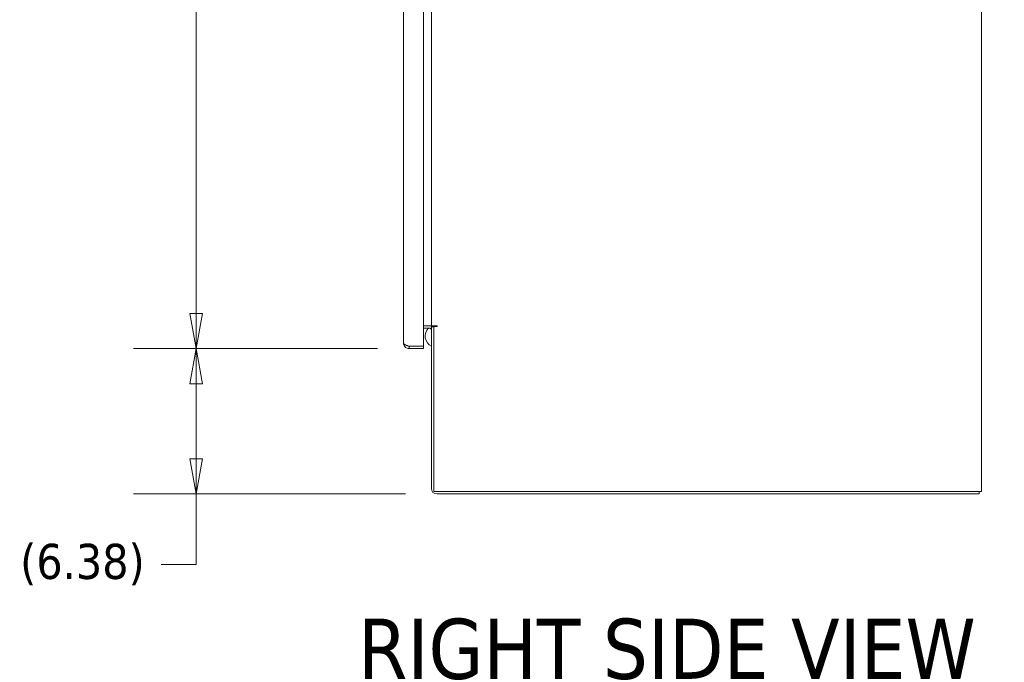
# Model space of a CAD drawing. Header units: inches. Extents: x 15 to 357, y 5 to 227.
# Tile 78 of 107: x 257 to 300, y 101 to 129. Entities that reach past the tile are written whole.
import ezdxf

# ---------------------------------------------------------------- set-up
doc = ezdxf.new("R2010")
doc.units = ezdxf.units.IN
doc.header["$LTSCALE"] = 22
doc.header["$MEASUREMENT"] = 0
doc.layers.get('0').update_dxf_attribs({"lineweight": 0})
for name, color, linetype, lineweight in [('Dimension (ANSI)', 7, 'Continuous', 5), ('Symbol (ANSI)', 7, 'Continuous', 5), ('Visible (ANSI)', 7, 'Continuous', 5)]:
    doc.layers.add(name, color=color, linetype=linetype, lineweight=lineweight)
doc.styles.add('ROMANS', font='tahoma.ttf')
doc.styles.add('Text Style168', font='tahoma.ttf')
doc.dimstyles.new('Default (ANSI)', dxfattribs={"dimscale": 22, "dimtxt": 0.07, "dimasz": 0.07, "dimexe": 0.125, "dimexo": 0.0625, "dimgap": 0.031496, "dimtad": 0, "dimtih": 1, "dimtoh": 1, "dimrnd": 1e-08, "dimzin": 0, "dimdsep": 46, "dimtxsty": 'ROMANS', "dimblk": 'Filled-1', "dimcen": 0.09, "dimdle": 0.393701, "dimclrd": 256, "dimclre": 256, "dimclrt": 256, "dimadec": 0, "dimazin": 0, "dimtfac": 0.928571, "dimtofl": 0, "dimtmove": 0, "dimatfit": 3, "dimfxl": 1, "dimtolj": 1, "dimtzin": 0, "dimlwd": -1, "dimlwe": -1, "dimarcsym": 0})

# ---------------------------------------------------------------- blocks, each defined once
blk = doc.blocks.new('Filled-1')
at = {"color": 0}
for p, q in [((0, 0), (-1, 0.179)), ((-1, 0.179), (-1, -0.179)), ((-1, 0), (0, 0)), ((-1, -0.179), (0, 0))]:
    blk.add_line(p, q, dxfattribs=at)
at = {"color": 0, "flags": 128}
blk.add_lwpolyline([(-1, -0.179), (0, 0), (-1, 0.179), (-1, -0.179)], dxfattribs=at)
at = {"color": 0}
blk.add_solid([(-1, -0.179), (0, 0), (-1, 0.179), (-1, -0.179)], dxfattribs=at)
blk = doc.blocks.new('*D20')
at = {"layer": 'Defpoints', "color": 0, "transparency": 16777216}
for p in [(264.347, 114.989), (273.679, 114.989), (274.901, 108.614)]:
    blk.add_point(p, dxfattribs=at)
at = {"layer": 'Dimension (ANSI)', "transparency": 16777216}
for p, q in [((272.304, 114.989), (261.597, 114.989)), ((264.347, 110.154), (264.347, 113.449)), ((273.526, 108.614), (261.597, 108.614)), ((264.347, 105.518), (264.347, 108.614)), ((262.807, 105.518), (264.347, 105.518))]:
    blk.add_line(p, q, dxfattribs=at)
at = {"layer": 'Dimension (ANSI)', "transparency": 16777216, "xscale": 1.54000000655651, "yscale": 1.54000000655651, "zscale": 1.54000000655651}
for p, rotation in [((264.347, 114.989), 90), ((264.347, 108.614), 270)]:
    blk.add_blockref('Filled-1', p, dxfattribs=dict(at, rotation=rotation))
at = {"layer": 'Dimension (ANSI)', "transparency": 16777216, "insert": (259.36, 105.518), "char_height": 1.54, "attachment_point": 5, "style": 'ROMANS'}
blk.add_mtext('\\A1;(6.38)', dxfattribs=at)
blk = doc.blocks.new('*D21')
at = {"layer": 'Defpoints', "color": 0, "transparency": 16777216}
for p in [(264.347, 166.364), (273.679, 166.364), (273.679, 114.989)]:
    blk.add_point(p, dxfattribs=at)
at = {"layer": 'Dimension (ANSI)', "transparency": 16777216}
for p, q in [((272.304, 166.364), (261.597, 166.364)), ((264.347, 164.824), (264.347, 150.206)), ((264.347, 116.529), (264.347, 142.021)), ((272.304, 114.989), (261.597, 114.989))]:
    blk.add_line(p, q, dxfattribs=at)
at = {"layer": 'Dimension (ANSI)', "transparency": 16777216, "xscale": 1.54000000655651, "yscale": 1.54000000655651, "zscale": 1.54000000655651}
for p, rotation in [((264.347, 166.364), 90), ((264.347, 114.989), 270)]:
    blk.add_blockref('Filled-1', p, dxfattribs=dict(at, rotation=rotation))
at = {"layer": 'Dimension (ANSI)', "transparency": 16777216, "insert": (264.347, 146.114), "char_height": 1.54, "attachment_point": 5, "style": 'ROMANS'}
blk.add_mtext('\\A1;51.38\\PDOOR\\PHEIGHT', dxfattribs=at)

msp = doc.modelspace()

# ---------------------------------------------------------------- linework, layer by layer
at = {"layer": 'Visible (ANSI)'}
for p, q in [((298.7839, 168.6365), (298.7839, 108.7155)), ((274.3116, 166.2608), (274.3116, 115.0912)), ((273.4366, 115.2311), (273.4366, 166.1209)), ((274.6589, 115.9885), (274.6589, 165.3635)), ((274.3116, 115.9885), (274.5651, 115.9885)), ((274.3116, 115.8865), (274.5651, 115.8865)), ((274.5651, 115.9885), (274.6589, 115.9885)), ((274.6589, 115.9885), (274.9015, 115.9885)), ((274.6589, 115.9375), (274.7609, 115.9375)), ((274.6589, 115.9375), (274.6589, 108.8561)), ((274.9015, 115.9573), (274.7609, 115.9573)), ((274.7609, 108.7155), (274.7609, 115.9573)), ((274.3116, 115.0912), (273.6792, 115.0912)), ((273.6792, 115.0905), (274.3116, 115.0905)), ((273.6792, 115.0905), (273.6792, 114.9885)), ((273.6792, 114.9885), (274.3116, 114.9885)), ((274.3116, 115.0905), (274.3116, 114.9885)), ((298.5412, 108.7155), (274.7609, 108.7155)), ((274.9015, 108.6135), (298.6819, 108.6135)), ((298.5412, 108.7155), (298.7839, 108.7155)), ((298.6819, 108.7155), (298.6819, 108.6135))]:
    msp.add_line(p, q, dxfattribs=at)
for centre, radius, start, end in [((274.8874, 115.5382), 0.5, 135.84841, 242.7986), ((274.5651, 115.7928), 0.1957, 47.68574, 90), ((274.5651, 115.7928), 0.0938, 0, 90), ((274.8874, 115.5382), 0.5, 115.76834, 119.53941), ((274.9015, 115.9729), 0.0156, 270, 90), ((274.9015, 108.8561), 0.2426, 180, 270)]:
    msp.add_arc(centre, radius, start, end, dxfattribs=at)
for points, knots in [([(273.4366, 115.2311), (273.4366, 115.1593), (273.4705, 115.0881), (273.5263, 115.0428), (273.5691, 115.008), (273.6241, 114.9885), (273.6792, 114.9885)], [0, 0, 0, 0, 0.8887074, 0.8887074, 0.8887074, 1.5707963, 1.5707963, 1.5707963, 1.5707963]), ([(273.6792, 115.0912), (273.6074, 115.1176), (273.5362, 115.144), (273.4909, 115.1704), (273.4561, 115.1906), (273.4366, 115.2109), (273.4366, 115.2311)], [0, 0, 0, 0, 0.8887074, 0.8887074, 0.8887074, 1.5707963, 1.5707963, 1.5707963, 1.5707963]), ([(273.5851, 115.1268), (273.5914, 115.1211), (273.5982, 115.1159), (273.6055, 115.1114), (273.6275, 115.0978), (273.6533, 115.0905), (273.6792, 115.0905)], [0.83656317, 0.83656317, 0.83656317, 0.83656317, 1.01853754, 1.01853754, 1.01853754, 1.57079633, 1.57079633, 1.57079633, 1.57079633])]:
    msp.add_open_spline(points, degree=3, knots=knots, dxfattribs=at)

# ---------------------------------------------------------------- texts
at = {"layer": 'Symbol (ANSI)', "insert": (271.4496, 100.4528), "char_height": 2.64, "attachment_point": 7, "style": 'Text Style168'}
msp.add_mtext('RIGHT SIDE VIEW', dxfattribs=at)

# ---------------------------------------------------------------- dimensions: what is measured, and where the dimension line sits
at = {"layer": 'Dimension (ANSI)'}
for base, p1, p2, angle, text, override, picture, middle in [((264.3469051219, 166.3635232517), (273.6792325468, 114.9885232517), (273.6792325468, 166.3635232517), 90, '<>\\PDOOR\\PHEIGHT', {"dimgap": 0.031496, "dimdec": 2, "dimtol": 0, "dimlim": 0, "dimtp": 0, "dimtm": 0, "dimtdec": 2, "dimatfit": 1}, '*D21', (264.3469051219, 146.1135232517)), ((264.3469051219, 114.9885232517), (274.9014825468, 108.6135232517), (273.6792325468, 114.9885232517), 270, '(<>)', {"dimgap": 0.031496, "dimdec": 2, "dimtol": 0, "dimlim": 0, "dimtp": 0, "dimtm": 0, "dimtdec": 2, "dimtmove": 1, "dimatfit": 2}, '*D20', (264.2323406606, 105.5182131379))]:
    dim = msp.add_linear_dim(base=base, p1=p1, p2=p2, angle=angle, text=text, dimstyle='Default (ANSI)', override=override, dxfattribs=at)
    dim.commit()
    dim.dimension.update_dxf_attribs({"geometry": picture, "text_midpoint": middle, "dimtype": 160})

doc.saveas('drawing.dxf')
